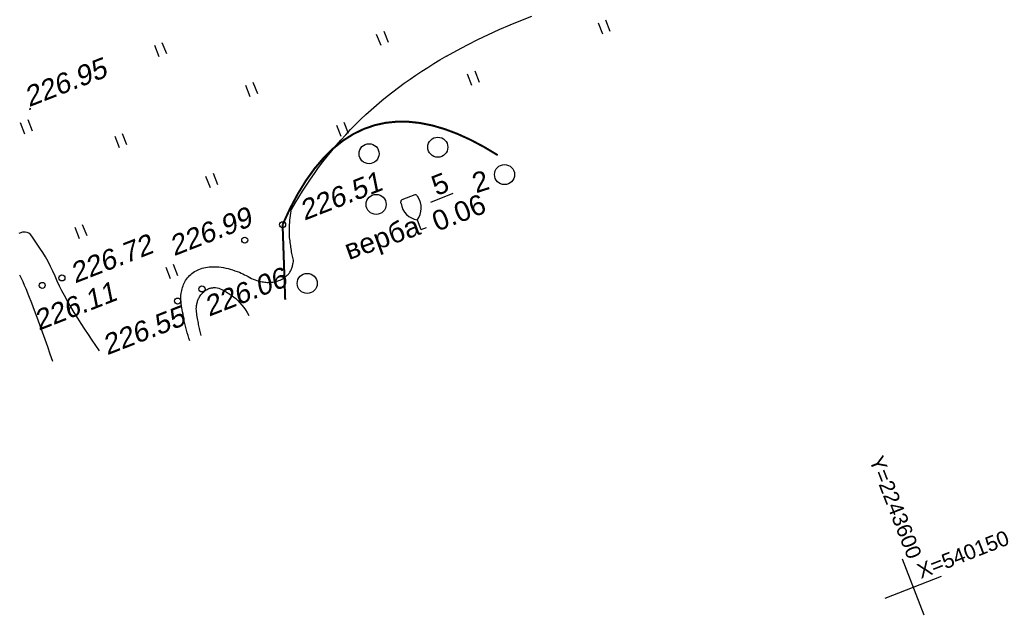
# Model space of a CAD drawing. Header units: millimetres. Extents: x -10 to 1169, y 1 to 1686.
# Tile 193 of 224: x 832 to 881, y 1148 to 1177. Entities that reach past the tile are written whole.
import ezdxf

# ---------------------------------------------------------------- set-up
doc = ezdxf.new("R2010")
doc.units = ezdxf.units.MM
doc.linetypes.add('AHIDDEN1', pattern=[2, 0.5, -1.5])
for name, color, linetype in [('CONTURS', 7, 'Continuous'), ('COORDS', 7, 'Continuous'), ('IZOLINES', 32, 'Continuous'), ('PDIGIT', 170, 'Continuous'), ('PICKETS', 7, 'Continuous')]:
    doc.layers.add(name, color=color, linetype=linetype)
doc.styles.get("Standard").update_dxf_attribs({"font": 'arial.ttf'})

# ---------------------------------------------------------------- blocks, each defined once
blk = doc.blocks.new('401')
at = {"layer": 'CONTURS'}
for p, q in [((0, 0), (0, 1.2)), ((0.8, 0), (0.8, 1.2))]:
    blk.add_line(p, q, dxfattribs=at)
blk = doc.blocks.new('372')
at = {"layer": 'CONTURS'}
blk.add_circle((0, 0), 1, dxfattribs=at)
blk = doc.blocks.new('390_2')
at = {"layer": 'CONTURS', "color": 7}
for p, q in [((0.699, 3.473), (-0.691, 3.473)), ((0.002, 1.058), (0.002, 0.029)), ((0.018, -0.002), (0.579, -0.002))]:
    blk.add_line(p, q, dxfattribs=at)
at = {"layer": 'CONTURS', "color": 7, "linetype": 'Continuous'}
for centre, radius, start, end in [((1.009, 2.723), 1.954, 167.2459, 239.37602), ((-19.937, 7.463), 19.521, 347.2459, 347.69834), ((-0.649, 3.258), 0.22, 101.94077, 167.69834), ((-0.691, 3.454), 0.0195, 90, 101.94077), ((-1.009, 2.723), 1.954, 300.62398, 12.7541), ((0.649, 3.258), 0.22, 12.30166, 76.96726), ((19.936, 7.463), 19.521, 192.30166, 192.7541)]:
    blk.add_arc(centre, radius, start, end, dxfattribs=at)

msp = doc.modelspace()

# ---------------------------------------------------------------- linework, layer by layer
at = {"layer": 'CONTURS', "linetype": 'AHIDDEN1', "const_width": 0.1, "flags": 128}
msp.add_lwpolyline([(845.10906, 1167.14921), (845.47795, 1167.95214), (845.86726, 1168.68692), (846.27698, 1169.35355), (846.70712, 1169.95202), (847.15768, 1170.48234), (847.62864, 1170.94451), (848.12003, 1171.33853), (848.63182, 1171.66439), (849.16403, 1171.9221), (849.71666, 1172.11166), (850.24857, 1172.22674), (850.79811, 1172.28294), (851.36528, 1172.28028), (851.95009, 1172.21875), (852.55253, 1172.09835), (853.1726, 1171.91909), (853.81031, 1171.68096), (854.46565, 1171.38396), (855.13862, 1171.0281), (855.82923, 1170.61337)], dxfattribs=at)
at = {"layer": 'CONTURS'}
msp.add_lwpolyline([(852.49512, 1168.27448), (853.61756, 1168.71321)], dxfattribs=at)
at = {"layer": 'CONTURS', "color": 34, "linetype": 'Continuous', "flags": 128}
for points in [[(845.52444, 1167.83097), (845.50364, 1167.71576), (845.48545, 1167.6006), (845.46985, 1167.48549), (845.45686, 1167.37042), (845.44646, 1167.2554), (845.43867, 1167.14043), (845.43347, 1167.02551), (845.43088, 1166.91063), (845.43088, 1166.7958), (845.43349, 1166.68102), (845.43756, 1166.59849), (845.4439, 1166.51601), (845.45211, 1166.43356), (845.4618, 1166.35113), (845.47257, 1166.26873), (845.48403, 1166.18634), (845.49578, 1166.10395), (845.50743, 1166.02157), (845.51858, 1165.93918), (845.52884, 1165.85678), (845.53942, 1165.78947), (845.55425, 1165.72124), (845.57153, 1165.6525), (845.58943, 1165.58363), (845.60615, 1165.51502), (845.61985, 1165.44707), (845.62872, 1165.38015), (845.63096, 1165.31467), (845.62473, 1165.251), (845.6153, 1165.21591)], [(835.98741, 1160.86014), (835.7992, 1161.12853), (835.61379, 1161.39853), (835.43118, 1161.67014), (835.25137, 1161.94336), (835.07436, 1162.21819), (834.90014, 1162.49464), (834.72872, 1162.77269), (834.56009, 1163.05235), (834.39426, 1163.33363), (834.23123, 1163.61652), (834.1048, 1163.85126), (833.98708, 1164.09166), (833.87512, 1164.33575), (833.766, 1164.58156), (833.65678, 1164.82713), (833.54454, 1165.0705), (833.42633, 1165.30971), (833.29922, 1165.54278), (833.16027, 1165.76776), (833.00656, 1165.98268), (832.94172, 1166.07331), (832.87774, 1166.17299), (832.8137, 1166.27747), (832.74867, 1166.38248), (832.68172, 1166.48374), (832.61193, 1166.577), (832.53838, 1166.65798), (832.46014, 1166.72241), (832.37627, 1166.76602), (832.28587, 1166.78456), (832.24278, 1166.78432), (832.19779, 1166.77986), (832.15134, 1166.77169), (832.10386, 1166.76033), (832.05581, 1166.7463), (832.00761, 1166.73011), (831.95971, 1166.71227)], [(840.48391, 1161.35294), (840.43905, 1161.48534), (840.39664, 1161.61816), (840.35669, 1161.7514), (840.31919, 1161.88506), (840.28414, 1162.01913), (840.25155, 1162.15361), (840.22141, 1162.28851), (840.19372, 1162.42383), (840.16848, 1162.55957), (840.1457, 1162.69572), (840.1285, 1162.79838), (840.10994, 1162.90194), (840.0912, 1163.0061), (840.07344, 1163.11059), (840.05784, 1163.21513), (840.04557, 1163.31943), (840.03778, 1163.42321), (840.03566, 1163.52618), (840.04037, 1163.62808), (840.05307, 1163.7286), (840.06665, 1163.80155), (840.08271, 1163.87548), (840.10138, 1163.94981), (840.12277, 1164.02396), (840.147, 1164.09735), (840.17421, 1164.16941), (840.20451, 1164.23955), (840.23804, 1164.30719), (840.2749, 1164.37175), (840.31523, 1164.43266), (840.36204, 1164.49366), (840.41374, 1164.55285), (840.46971, 1164.60991), (840.52938, 1164.66454), (840.59216, 1164.71642), (840.65746, 1164.76525), (840.72469, 1164.81071), (840.79326, 1164.85251), (840.86259, 1164.89032), (840.93209, 1164.92384), (841.0121, 1164.95603), (841.09551, 1164.98254), (841.18171, 1165.00387), (841.27006, 1165.02052), (841.35995, 1165.03298), (841.45075, 1165.04174), (841.54183, 1165.0473), (841.63257, 1165.05016), (841.72234, 1165.05082), (841.81052, 1165.04976), (841.9261, 1165.04376), (842.04188, 1165.03092), (842.15767, 1165.01201), (842.27328, 1164.98782), (842.38854, 1164.95911), (842.50325, 1164.92667), (842.61724, 1164.89128), (842.73031, 1164.85371), (842.84228, 1164.81473), (842.95298, 1164.77514), (843.04199, 1164.7397), (843.12937, 1164.69925), (843.21557, 1164.65523), (843.30105, 1164.60909), (843.38627, 1164.56229), (843.47167, 1164.51627), (843.55773, 1164.47251), (843.64489, 1164.43243), (843.73361, 1164.39751), (843.82436, 1164.36919), (843.88792, 1164.35257), (843.95239, 1164.33663), (844.01757, 1164.32171), (844.08328, 1164.30818), (844.14929, 1164.2964), (844.21543, 1164.28674), (844.28148, 1164.27955), (844.34725, 1164.2752), (844.41254, 1164.27404), (844.47715, 1164.27645), (844.54945, 1164.2827), (844.62292, 1164.29198), (844.69695, 1164.30443), (844.77091, 1164.32019), (844.8442, 1164.33943), (844.9162, 1164.36227), (844.98627, 1164.38888), (845.05382, 1164.41939), (845.11822, 1164.45396), (845.17884, 1164.49274), (845.21228, 1164.51692), (845.24548, 1164.54257), (845.27821, 1164.56962), (845.31026, 1164.59796), (845.3414, 1164.6275), (845.37141, 1164.65814), (845.40005, 1164.6898), (845.42711, 1164.72238), (845.45237, 1164.75579), (845.47559, 1164.78993), (845.49848, 1164.82749), (845.51963, 1164.86614), (845.53904, 1164.9059), (845.55672, 1164.94674), (845.57265, 1164.98869), (845.58685, 1165.03173), (845.59931, 1165.07586), (845.61003, 1165.1211), (845.61901, 1165.16742), (845.62625, 1165.21485)], [(832.00092, 1164.64639), (832.07977, 1164.47893), (832.15761, 1164.31109), (832.23306, 1164.14242), (832.3047, 1163.97243), (832.44865, 1163.61416), (832.59021, 1163.25494), (832.72938, 1162.89478), (832.86618, 1162.53367), (833.00058, 1162.17163), (833.13261, 1161.80864), (833.26225, 1161.44471), (833.3895, 1161.07983), (833.51438, 1160.71401), (833.63686, 1160.34725)], [(841.0506, 1161.62518), (841.03193, 1161.69373), (841.01404, 1161.7624), (840.99694, 1161.8312), (840.98063, 1161.90011), (840.9651, 1161.96915), (840.95036, 1162.03832), (840.93641, 1162.10761), (840.92325, 1162.17702), (840.91087, 1162.24655), (840.89928, 1162.31621), (840.88556, 1162.39614), (840.8706, 1162.47668), (840.85537, 1162.55764), (840.84085, 1162.63883), (840.828, 1162.72004), (840.81779, 1162.8011), (840.81118, 1162.8818), (840.80916, 1162.96194), (840.81269, 1163.04135), (840.82273, 1163.11981), (840.83091, 1163.16384), (840.84021, 1163.20834), (840.85073, 1163.25305), (840.86256, 1163.29769), (840.87579, 1163.34201), (840.8905, 1163.38572), (840.90679, 1163.42855), (840.92475, 1163.47024), (840.94447, 1163.51052), (840.96603, 1163.5491), (840.99712, 1163.59803), (841.03159, 1163.64646), (841.06918, 1163.69382), (841.10964, 1163.73959), (841.1527, 1163.7832), (841.19808, 1163.82411), (841.24554, 1163.86177), (841.2948, 1163.89563), (841.3456, 1163.92515), (841.39769, 1163.94976), (841.42537, 1163.96065), (841.45397, 1163.97059), (841.48331, 1163.97958), (841.51321, 1163.98761), (841.5435, 1163.99467), (841.574, 1164.00075), (841.60454, 1164.00584), (841.63493, 1164.00994), (841.665, 1164.01301), (841.69457, 1164.01507), (841.77078, 1164.01359), (841.847, 1164.00204), (841.92298, 1163.98186), (841.99848, 1163.95445), (842.07324, 1163.92125), (842.14701, 1163.88367), (842.21954, 1163.84313), (842.29059, 1163.80106), (842.35991, 1163.75887), (842.42724, 1163.71799), (842.54861, 1163.64018), (842.66509, 1163.55535), (842.77666, 1163.46349), (842.88334, 1163.36462), (842.98511, 1163.25874), (843.08199, 1163.14583), (843.17396, 1163.0259), (843.26104, 1162.89895), (843.34321, 1162.76499), (843.42049, 1162.624)]]:
    msp.add_lwpolyline(points, dxfattribs=at)
at = {"layer": 'CONTURS', "linetype": 'AHIDDEN1', "const_width": 0.1}
msp.add_lwpolyline([(845.10906, 1167.14921), (845.23904, 1163.40475)], dxfattribs=at)
at = {"layer": 'COORDS', "lineweight": -2}
for p, q in [((877.08885, 1147.68172), (875.99668, 1150.47585)), ((875.1457, 1148.5327), (877.93983, 1149.62487))]:
    msp.add_line(p, q, dxfattribs=at)
at = {"layer": 'IZOLINES'}
for points in [[(845.50958, 1167.82272), (845.55613, 1167.91021), (845.73105, 1168.21877), (845.91275, 1168.52332), (846.1004, 1168.82417), (846.29354, 1169.12148), (846.49186, 1169.41531), (846.69522, 1169.70564), (846.90353, 1169.99238), (847.11677, 1170.27543), (847.33491, 1170.55466), (847.55796, 1170.82993), (847.78594, 1171.10109), (848.01882, 1171.36798), (848.25659, 1171.63046), (848.49921, 1171.88841), (848.74662, 1172.14169), (848.99875, 1172.39021), (849.2555, 1172.63389), (849.51675, 1172.87266), (849.78239, 1173.10647), (850.05227, 1173.33531), (850.32624, 1173.55918), (850.60413, 1173.77808), (850.88578, 1173.99205), (851.17104, 1174.20114), (851.45971, 1174.40541), (851.75165, 1174.60494), (852.04668, 1174.79981), (852.34463, 1174.99011), (852.64536, 1175.17595), (852.94872, 1175.35741), (853.2935, 1175.55679), (853.2839, 1175.55119), (853.79805, 1175.8363), (854.31808, 1176.11033), (854.84341, 1176.37387), (855.37357, 1176.62739), (855.90814, 1176.87131), (856.44676, 1177.106), (856.98911, 1177.33177), (857.5349, 1177.54894)], [(832.5215, 1172.96012), (832.49855, 1172.87234)], [(832.53085, 1172.95581), (832.50645, 1172.86775)]]:
    msp.add_lwpolyline(points, dxfattribs=at)
at = {"layer": 'PICKETS', "color": 7, "lineweight": -2}
for centre in [(845.10906, 1167.14921), (843.21904, 1166.37823), (834.10986, 1164.49688), (833.12791, 1164.12487), (841.09195, 1163.94487), (839.87719, 1163.34442)]:
    msp.add_circle(centre, 0.15, dxfattribs=at)

# ---------------------------------------------------------------- block references
at = {"layer": 'CONTURS', "lineweight": -2, "xscale": 0.4999999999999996, "yscale": 0.4999999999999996, "zscale": 0.4999999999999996, "rotation": 21.3494687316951}
for name, p in [('401', (861.06779, 1176.63788)), ('401', (850.01413, 1176.07512)), ('401', (838.96048, 1175.51235)), ('401', (854.54815, 1174.08949)), ('401', (843.49449, 1173.52673)), ('401', (832.27066, 1171.66645)), ('401', (848.02851, 1171.5411)), ('401', (836.97485, 1170.97834)), ('372', (849.41746, 1170.68641)), ('372', (852.84398, 1171.01096)), ('372', (856.16932, 1169.64478)), ('401', (841.50887, 1168.99271)), ('372', (849.77025, 1168.16045)), ('390_2', (852.00539, 1166.89903)), ('401', (834.98923, 1166.44433)), ('401', (839.52324, 1164.4587)), ('372', (846.33443, 1164.22279))]:
    msp.add_blockref(name, p, dxfattribs=at)

# ---------------------------------------------------------------- texts
at = {"layer": 'CONTURS', "lineweight": -2}
for s, rotation, p in [('5', 21.349469, (852.77496, 1168.57024)), ('2', 17.774758, (854.75219, 1168.70858)), ('0.06', 21.349469, (852.80838, 1166.7955)), ('верба', 19.80191, (848.40915, 1165.37867))]:
    msp.add_text(s, height=1, rotation=rotation, dxfattribs=at).set_placement(p)
at = {"layer": 'COORDS', "lineweight": -2}
for s, rotation, p in [('Y=2243600', 291.349469, (874.32511, 1155.439)), ('X=540150', 21.349469, (876.91744, 1149.49365))]:
    msp.add_text(s, height=0.75, rotation=rotation, dxfattribs=at).set_placement(p)
at = {"layer": 'PDIGIT', "color": 7, "lineweight": -2, "oblique": 10}
for s, p in [('226.95', (832.46737, 1173.00046)), ('226.51', (846.18659, 1167.3413)), ('226.99', (839.69858, 1165.57321)), ('226.72', (834.75758, 1164.21322)), ('226.06', (841.4326, 1162.55639)), ('226.11', (832.9503, 1161.85676)), ('226.55', (836.3627, 1160.6337))]:
    msp.add_text(s, height=1, rotation=21.349469, dxfattribs=at).set_placement(p)

doc.saveas('drawing.dxf')
